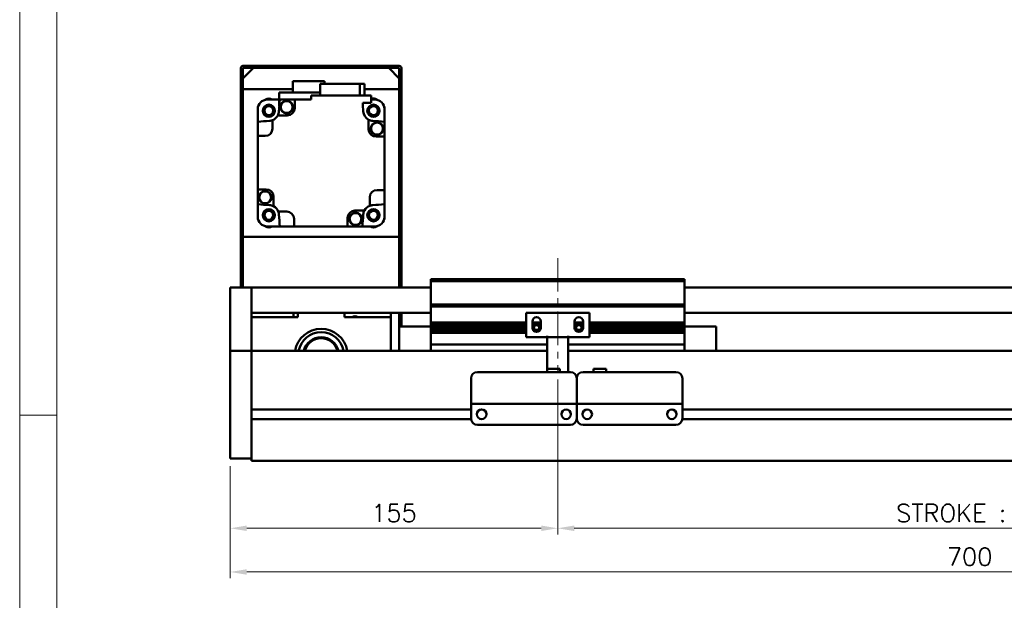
# Model space of a CAD drawing. Header units: millimetres. Extents: x 46891 to 50021, y 6223 to 9571.
# Tile 2 of 5: x 48547 to 49013, y 8962 to 9237. Entities that reach past the tile are written whole.
import ezdxf

# ---------------------------------------------------------------- set-up
doc = ezdxf.new("R2010")
doc.units = ezdxf.units.MM
doc.header["$LTSCALE"] = 0.5
doc.linetypes.add('CENTER', pattern=[50.8, 31.75, -6.35, 6.35, -6.35])
doc.layers.get('0').update_dxf_attribs({"lineweight": 20})
doc.layers.add('1', color=1, linetype='CENTER', lineweight=13)
doc.layers.add('외형선(ISO)', color=7, linetype='Continuous', lineweight=50)
doc.styles.add('DSR TEXT', font='romans.shx', dxfattribs={"bigfont": 'whgtxt.shx'})
doc.styles.get("Standard").update_dxf_attribs({"font": 'romans.shx', "bigfont": 'whgtxt.shx'})
doc.dimstyles.new('DSR', dxfattribs={"dimscale": 2, "dimtxt": 3, "dimasz": 3, "dimexe": 0.5, "dimexo": 0.5, "dimgap": 0.5, "dimtad": 1, "dimdsep": 46, "dimtxsty": 'Standard', "dimcen": 2.5, "dimclrd": 4, "dimclre": 4, "dimclrt": 2, "dimadec": 0, "dimazin": 2, "dimtfac": 1, "dimtmove": 0, "dimatfit": 3, "dimfxl": 0, "dimlwd": -1, "dimlwe": -1, "dimarcsym": 0})

# ---------------------------------------------------------------- blocks, each defined once
blk = doc.blocks.new('A$C1C1952E1')
at = {"color": 1}
blk.add_lwpolyline([(0, 0), (420, 0), (420, 297), (0, 297)], close=True, dxfattribs=at)
at = {"color": 3}
blk.add_lwpolyline([(5, 5), (415, 5), (415, 292), (5, 292)], close=True, dxfattribs=at)
blk = doc.blocks.new('*D104')
at = {"color": 1, "linetype": 'ByBlock'}
for p, q in [((48801.37, 9066.98), (48801.37, 8993.6)), ((48646.37, 9025.98), (48646.37, 8993.6)), ((48654.17, 8996.6), (48793.57, 8996.6))]:
    blk.add_line(p, q, dxfattribs=at)
at = {"color": 1}
for points in [[(48654.17, 8997.9), (48654.17, 8995.3), (48646.37, 8996.6)], [(48793.57, 8997.9), (48793.57, 8995.3), (48801.37, 8996.6)]]:
    blk.add_solid(points, dxfattribs=at)
at = {"layer": 'Defpoints', "color": 0}
for p in [(48801.37, 9070.58), (48646.37, 9029.58), (48801.37, 8996.6)]:
    blk.add_point(p, dxfattribs=at)
at = {"color": 3, "insert": (48723.87, 9003.8), "char_height": 8.4, "attachment_point": 5, "style": 'DSR TEXT'}
blk.add_mtext('155', dxfattribs=at)
blk = doc.blocks.new('*D105')
at = {"color": 1, "linetype": 'ByBlock'}
for p, q in [((48801.37, 9066.98), (48801.37, 8993.6)), ((49201.37, 9066.98), (49201.37, 8993.6)), ((48809.17, 8996.6), (49193.57, 8996.6))]:
    blk.add_line(p, q, dxfattribs=at)
at = {"color": 1}
for points in [[(48809.17, 8997.9), (48809.17, 8995.3), (48801.37, 8996.6)], [(49193.57, 8997.9), (49193.57, 8995.3), (49201.37, 8996.6)]]:
    blk.add_solid(points, dxfattribs=at)
at = {"layer": 'Defpoints', "color": 0}
for p in [(48801.37, 9070.58), (49201.37, 9070.58), (49201.37, 8996.6)]:
    blk.add_point(p, dxfattribs=at)
at = {"color": 3, "insert": (49001.37, 9003.8), "char_height": 8.4, "attachment_point": 5, "style": 'DSR TEXT'}
blk.add_mtext('STROKE : 400', dxfattribs=at)
blk = doc.blocks.new('*D107')
at = {"color": 1, "linetype": 'ByBlock'}
for p, q in [((48646.37, 9025.98), (48646.37, 8972.92)), ((49346.37, 9025.98), (49346.37, 8972.92)), ((49338.57, 8975.92), (48654.17, 8975.92))]:
    blk.add_line(p, q, dxfattribs=at)
at = {"color": 1}
for points in [[(48654.17, 8977.22), (48654.17, 8974.62), (48646.37, 8975.92)], [(49338.57, 8977.22), (49338.57, 8974.62), (49346.37, 8975.92)]]:
    blk.add_solid(points, dxfattribs=at)
at = {"layer": 'Defpoints', "color": 0}
for p in [(48646.37, 9029.58), (49346.37, 9029.58), (48646.37, 8975.92)]:
    blk.add_point(p, dxfattribs=at)
at = {"color": 3, "insert": (48996.37, 8983.12), "char_height": 8.4, "attachment_point": 5, "style": 'DSR TEXT'}
blk.add_mtext('700', dxfattribs=at)

msp = doc.modelspace()

# ---------------------------------------------------------------- linework, layer by layer
at = {"color": 1}
msp.add_line((48564.22132, 9050.23052), (48546.67132, 9050.23052), dxfattribs=at)
at = {"layer": '1'}
msp.add_line((48801.36864, 9124.58066), (48801.36864, 9070.58066), dxfattribs=at)
at = {"layer": '외형선(ISO)'}
for p, q in [((48660.36864, 9215.58066), (48652.36864, 9215.58066)), ((48660.36864, 9214.58066), (48660.36864, 9215.58066)), ((48660.36864, 9215.58066), (48664.36864, 9215.58066)), ((48664.36864, 9215.58066), (48664.36864, 9214.58066)), ((48714.36864, 9215.58066), (48664.36864, 9215.58066)), ((48714.36864, 9214.58066), (48714.36864, 9215.58066)), ((48714.36864, 9215.58066), (48718.36864, 9215.58066)), ((48718.36864, 9215.58066), (48718.36864, 9214.58066)), ((48726.36864, 9215.58066), (48718.36864, 9215.58066)), ((48651.36864, 9214.58066), (48651.36864, 9110.58066)), ((48652.36864, 9209.58066), (48657.36864, 9214.58066)), ((48652.36864, 9110.58066), (48652.36864, 9214.08066)), ((48652.86864, 9214.58066), (48660.36864, 9214.58066)), ((48721.36864, 9214.58066), (48657.36864, 9214.58066)), ((48664.36864, 9214.58066), (48714.36864, 9214.58066)), ((48718.36864, 9214.58066), (48725.86864, 9214.58066)), ((48721.36864, 9214.58066), (48726.36864, 9209.58066)), ((48726.36864, 9214.08066), (48726.36864, 9110.58066)), ((48727.36864, 9110.58066), (48727.36864, 9214.58066)), ((48652.36864, 9209.58066), (48652.36864, 9204.58066)), ((48691.01864, 9208.38066), (48675.91864, 9208.38066)), ((48675.91864, 9208.38066), (48675.91864, 9202.98066)), ((48707.65664, 9207.08066), (48688.89056, 9207.08066)), ((48688.89056, 9207.08066), (48688.89056, 9201.58066)), ((48691.01864, 9208.38066), (48691.01864, 9207.08066)), ((48709.84672, 9207.08066), (48707.65664, 9207.08066)), ((48707.65664, 9207.08066), (48707.65664, 9201.58066)), ((48709.84672, 9201.58066), (48709.84672, 9207.08066)), ((48726.36864, 9204.58066), (48726.36864, 9209.58066)), ((48652.36864, 9204.58066), (48675.91864, 9204.58066)), ((48688.89056, 9202.98066), (48669.56864, 9202.98066)), ((48669.56864, 9202.98066), (48669.56864, 9196.36934)), ((48713.06864, 9201.58066), (48684.66864, 9201.58066)), ((48684.66864, 9201.58066), (48684.66864, 9199.58066)), ((48709.84672, 9204.58066), (48726.36864, 9204.58066)), ((48713.06864, 9198.08066), (48713.06864, 9201.58066)), ((48663.67331, 9199.58066), (48662.91113, 9199.58066)), ((48663.86864, 9199.58066), (48663.67331, 9199.58066)), ((48663.86864, 9199.58066), (48669.56864, 9199.58066)), ((48676.86864, 9199.58066), (48669.80927, 9199.58066)), ((48684.66864, 9199.58066), (48676.86864, 9199.58066)), ((48676.86864, 9199.58066), (48676.86864, 9195.58066)), ((48709.04381, 9198.08066), (48713.06864, 9198.08066)), ((48713.06864, 9199.58066), (48714.86864, 9199.58066)), ((48715.06397, 9199.58066), (48714.86864, 9199.58066)), ((48715.82615, 9199.58066), (48715.06397, 9199.58066)), ((48659.36864, 9196.03818), (48659.36864, 9195.27599)), ((48659.36864, 9195.27599), (48659.36864, 9195.08066)), ((48659.36864, 9189.14003), (48659.36864, 9195.08066)), ((48673.36864, 9192.08066), (48668.86056, 9192.08066)), ((48719.36864, 9195.27599), (48719.36864, 9196.03818)), ((48719.36864, 9195.08066), (48719.36864, 9195.27599)), ((48719.36864, 9195.08066), (48719.36864, 9189.14003)), ((48659.36864, 9189.14003), (48659.36864, 9182.38066)), ((48666.36864, 9189.85929), (48666.36864, 9185.88066)), ((48711.86864, 9185.58066), (48711.86864, 9190.08874)), ((48719.36864, 9189.14003), (48719.36864, 9182.08066)), ((48659.36864, 9182.38066), (48659.36864, 9157.08066)), ((48662.86864, 9182.38066), (48659.36864, 9182.38066)), ((48719.36864, 9182.08066), (48715.36864, 9182.08066)), ((48719.36864, 9156.78066), (48719.36864, 9182.08066)), ((48659.36864, 9150.0213), (48659.36864, 9157.08066)), ((48659.36864, 9157.08066), (48663.36864, 9157.08066)), ((48715.86864, 9156.78066), (48719.36864, 9156.78066)), ((48719.36864, 9156.78066), (48719.36864, 9150.0213)), ((48659.36864, 9150.0213), (48659.36864, 9144.08066)), ((48666.86864, 9153.58066), (48666.86864, 9149.07259)), ((48712.36864, 9149.30204), (48712.36864, 9153.28066)), ((48719.36864, 9150.0213), (48719.36864, 9144.08066)), ((48669.09002, 9146.58066), (48673.06864, 9146.58066)), ((48705.36864, 9147.08066), (48709.87672, 9147.08066)), ((48659.36864, 9144.08066), (48659.36864, 9143.88533)), ((48659.36864, 9143.88533), (48659.36864, 9143.12315)), ((48676.56864, 9143.08066), (48676.56864, 9139.58066)), ((48701.86864, 9139.58066), (48701.86864, 9143.58066)), ((48719.36864, 9143.88533), (48719.36864, 9144.08066)), ((48719.36864, 9143.12315), (48719.36864, 9143.88533)), ((48662.91113, 9139.58066), (48663.67331, 9139.58066)), ((48663.67331, 9139.58066), (48663.86864, 9139.58066)), ((48663.86864, 9139.58066), (48669.80927, 9139.58066)), ((48669.80927, 9139.58066), (48676.56864, 9139.58066)), ((48676.56864, 9139.58066), (48701.86864, 9139.58066)), ((48701.86864, 9139.58066), (48708.92801, 9139.58066)), ((48714.86864, 9139.58066), (48708.92801, 9139.58066)), ((48714.86864, 9139.58066), (48715.06397, 9139.58066)), ((48715.06397, 9139.58066), (48715.82615, 9139.58066)), ((48726.36864, 9134.58066), (48652.36864, 9134.58066)), ((48652.36864, 9134.58066), (48652.36864, 9110.58066)), ((48726.36864, 9110.58066), (48726.36864, 9134.58066)), ((48741.36864, 9113.58066), (48741.36864, 9114.58066)), ((48861.36864, 9114.58066), (48741.36864, 9114.58066)), ((48741.36864, 9102.58066), (48741.36864, 9113.58066)), ((48741.36864, 9113.58066), (48861.36864, 9113.58066)), ((48861.36864, 9114.58066), (48861.36864, 9113.58066)), ((48861.36864, 9113.58066), (48861.36864, 9102.58066)), ((48646.36864, 9110.58066), (48646.36864, 9108.58066)), ((48656.36864, 9110.58066), (48646.36864, 9110.58066)), ((48646.36864, 9107.79614), (48646.36864, 9108.58066)), ((48656.36864, 9108.58066), (48656.36864, 9110.58066)), ((48656.36864, 9110.58066), (48741.36864, 9110.58066)), ((48656.36864, 9110.58066), (48656.36864, 9108.58066)), ((48656.36864, 9108.58066), (48656.36864, 9107.79614)), ((48656.36864, 9107.79614), (48656.36864, 9108.58066)), ((48861.36864, 9110.58066), (49336.36864, 9110.58066)), ((48646.36864, 9107.29744), (48646.36864, 9107.79614)), ((48646.36864, 9107.29744), (48646.36864, 9106.22895)), ((48646.36864, 9106.22895), (48646.36864, 9103.24315)), ((48656.36864, 9107.79614), (48656.36864, 9107.29744)), ((48656.36864, 9107.29744), (48656.36864, 9107.79614)), ((48656.36864, 9106.22895), (48656.36864, 9107.29744)), ((48656.36864, 9107.29744), (48656.36864, 9106.22895)), ((48656.36864, 9103.24315), (48656.36864, 9106.22895)), ((48656.36864, 9106.22895), (48656.36864, 9103.24315)), ((48646.36864, 9094.67885), (48646.36864, 9103.24315)), ((48656.36864, 9103.24315), (48656.36864, 9094.67885)), ((48656.36864, 9099.08066), (48656.36864, 9103.24315)), ((48741.36864, 9101.58066), (48741.36864, 9102.58066)), ((48741.36864, 9102.58066), (48861.36864, 9102.58066)), ((48741.36864, 9100.58066), (48741.36864, 9101.58066)), ((48741.36864, 9101.58066), (48861.36864, 9101.58066)), ((48741.36864, 9094.08066), (48741.36864, 9100.58066)), ((48861.36864, 9102.58066), (48861.36864, 9101.58066)), ((48861.36864, 9101.58066), (48861.36864, 9100.58066)), ((48861.36864, 9100.58066), (48861.36864, 9094.08066)), ((48646.36864, 9092.58356), (48646.36864, 9094.67885)), ((48656.36864, 9098.58066), (48741.36864, 9098.58066)), ((48678.36864, 9096.58066), (48656.36864, 9096.58066)), ((48656.36864, 9094.67885), (48656.36864, 9092.58356)), ((48676.36864, 9098.58066), (48676.36864, 9096.58066)), ((48678.36864, 9098.58066), (48678.36864, 9096.58066)), ((48700.36864, 9096.58066), (48700.36864, 9098.58066)), ((48722.36864, 9096.58066), (48700.36864, 9096.58066)), ((48722.36864, 9098.58066), (48722.36864, 9096.58066)), ((48722.36864, 9080.58066), (48722.36864, 9096.58066)), ((48726.36864, 9092.08066), (48726.36864, 9098.58066)), ((48726.36864, 9098.58066), (48726.36864, 9092.08066)), ((48727.36864, 9092.08066), (48727.36864, 9098.58066)), ((48741.36864, 9093.58066), (48741.36864, 9094.08066)), ((48741.36864, 9094.08066), (48786.36864, 9094.08066)), ((48816.36864, 9098.58066), (48786.36864, 9098.58066)), ((48786.36864, 9087.18066), (48786.36864, 9098.58066)), ((48789.36864, 9091.58066), (48789.36864, 9094.58066)), ((48789.36864, 9094.08066), (48793.36864, 9094.08066)), ((48793.36864, 9094.58066), (48793.36864, 9091.58066)), ((48809.36864, 9091.58066), (48809.36864, 9094.58066)), ((48809.36864, 9094.08066), (48813.36864, 9094.08066)), ((48813.36864, 9094.58066), (48813.36864, 9091.58066)), ((48816.36864, 9098.58066), (48816.36864, 9087.18066)), ((48816.36864, 9094.08066), (48861.36864, 9094.08066)), ((48861.36864, 9098.58066), (49336.36864, 9098.58066)), ((48861.36864, 9094.08066), (48861.36864, 9093.58066)), ((48646.36864, 9081.16161), (48646.36864, 9092.58356)), ((48656.36864, 9092.58356), (48656.36864, 9081.16161)), ((48726.36864, 9092.08066), (48726.36864, 9080.58066)), ((48741.36864, 9092.08066), (48726.36864, 9092.08066)), ((48741.36864, 9093.08066), (48741.36864, 9093.58066)), ((48741.36864, 9093.58066), (48786.36864, 9093.58066)), ((48741.36864, 9092.08066), (48741.36864, 9093.08066)), ((48741.36864, 9093.08066), (48786.36864, 9093.08066)), ((48741.36864, 9091.58066), (48741.36864, 9092.08066)), ((48741.36864, 9092.08066), (48786.36864, 9092.08066)), ((48741.36864, 9091.08066), (48741.36864, 9091.58066)), ((48741.36864, 9091.58066), (48786.36864, 9091.58066)), ((48741.36864, 9090.08066), (48741.36864, 9091.08066)), ((48741.36864, 9091.08066), (48786.36864, 9091.08066)), ((48741.36864, 9089.58066), (48741.36864, 9090.08066)), ((48741.36864, 9090.08066), (48786.36864, 9090.08066)), ((48741.36864, 9089.08066), (48741.36864, 9089.58066)), ((48741.36864, 9089.58066), (48786.36864, 9089.58066)), ((48789.36864, 9093.58066), (48793.36864, 9093.58066)), ((48789.36864, 9093.08066), (48793.36864, 9093.08066)), ((48789.36864, 9092.08066), (48790.2454, 9092.08066)), ((48789.36864, 9091.58066), (48790.13914, 9091.58066)), ((48789.43215, 9091.08066), (48790.2454, 9091.08066)), ((48790.04576, 9090.08066), (48792.69152, 9090.08066)), ((48792.49188, 9092.08066), (48793.36864, 9092.08066)), ((48792.49188, 9091.08066), (48793.30513, 9091.08066)), ((48792.59814, 9091.58066), (48793.36864, 9091.58066)), ((48809.36864, 9093.58066), (48813.36864, 9093.58066)), ((48809.36864, 9093.08066), (48813.36864, 9093.08066)), ((48809.36864, 9092.08066), (48810.2454, 9092.08066)), ((48809.36864, 9091.58066), (48810.13914, 9091.58066)), ((48809.43215, 9091.08066), (48810.2454, 9091.08066)), ((48810.04576, 9090.08066), (48812.69152, 9090.08066)), ((48812.49188, 9092.08066), (48813.36864, 9092.08066)), ((48812.49188, 9091.08066), (48813.30513, 9091.08066)), ((48812.59814, 9091.58066), (48813.36864, 9091.58066)), ((48816.36864, 9093.58066), (48861.36864, 9093.58066)), ((48816.36864, 9093.08066), (48861.36864, 9093.08066)), ((48816.36864, 9092.08066), (48861.36864, 9092.08066)), ((48816.36864, 9091.58066), (48861.36864, 9091.58066)), ((48816.36864, 9091.08066), (48861.36864, 9091.08066)), ((48816.36864, 9090.08066), (48861.36864, 9090.08066)), ((48816.36864, 9089.58066), (48861.36864, 9089.58066)), ((48861.36864, 9093.58066), (48861.36864, 9093.08066)), ((48861.36864, 9093.08066), (48861.36864, 9092.08066)), ((48861.36864, 9092.08066), (48876.36864, 9092.08066)), ((48861.36864, 9092.08066), (48861.36864, 9091.58066)), ((48861.36864, 9091.58066), (48861.36864, 9091.08066)), ((48861.36864, 9091.08066), (48861.36864, 9090.08066)), ((48861.36864, 9090.08066), (48861.36864, 9089.58066)), ((48861.36864, 9089.58066), (48861.36864, 9089.08066)), ((48876.36864, 9080.58066), (48876.36864, 9092.08066)), ((48741.36864, 9084.58066), (48741.36864, 9089.08066)), ((48741.36864, 9089.08066), (48786.36864, 9089.08066)), ((48796.36864, 9087.18066), (48786.36864, 9087.18066)), ((48796.36864, 9087.68066), (48796.36864, 9087.18066)), ((48806.36864, 9087.18066), (48796.36864, 9087.18066)), ((48796.36864, 9085.08066), (48796.36864, 9087.18066)), ((48796.36864, 9085.08066), (48796.36864, 9072.08082)), ((48806.36864, 9087.18066), (48806.36864, 9087.68066)), ((48816.36864, 9087.18066), (48806.36864, 9087.18066)), ((48806.36864, 9087.18066), (48806.36864, 9085.08066)), ((48806.36864, 9070.58082), (48806.36864, 9085.08066)), ((48816.36864, 9089.08066), (48861.36864, 9089.08066)), ((48861.36864, 9089.08066), (48861.36864, 9084.58066)), ((48646.36864, 9080.58066), (48646.36864, 9081.16161)), ((48646.36864, 9080.58066), (48646.36864, 9077.58066)), ((48656.36864, 9080.58066), (48646.36864, 9080.58066)), ((48656.36864, 9081.16161), (48656.36864, 9080.58066)), ((48656.36864, 9080.58066), (48656.36864, 9077.58066)), ((48796.36864, 9080.58066), (48656.36864, 9080.58066)), ((48656.36864, 9077.58066), (48656.36864, 9080.58066)), ((48741.36864, 9084.58066), (48741.36864, 9083.58066)), ((48741.36864, 9080.58066), (48741.36864, 9083.58066)), ((48741.36864, 9083.58066), (48796.36864, 9083.58066)), ((48806.36864, 9083.58066), (48861.36864, 9083.58066)), ((49336.36864, 9080.58066), (48806.36864, 9080.58066)), ((48861.36864, 9083.58066), (48861.36864, 9084.58066)), ((48861.36864, 9083.58066), (48861.36864, 9080.58066)), ((48646.36864, 9034.82331), (48646.36864, 9077.58066)), ((48656.36864, 9053.03066), (48656.36864, 9077.58066)), ((48656.36864, 9077.58066), (48656.36864, 9034.82331)), ((48796.36864, 9072.08082), (48796.36864, 9070.58082)), ((48796.36864, 9072.08082), (48802.36864, 9072.08082)), ((48802.36864, 9072.08082), (48802.36864, 9070.58082)), ((48824.36864, 9072.08082), (48818.36864, 9072.08082)), ((48818.36864, 9070.58082), (48818.36864, 9072.08082)), ((48824.36864, 9070.58082), (48824.36864, 9072.08082)), ((48760.36864, 9057.58082), (48760.36864, 9067.58082)), ((48763.36864, 9070.58082), (48807.36864, 9070.58082)), ((48810.36864, 9067.58082), (48810.36864, 9057.58082)), ((48810.36864, 9057.58082), (48810.36864, 9067.58082)), ((48813.36864, 9070.58082), (48857.36864, 9070.58082)), ((48860.36864, 9067.58082), (48860.36864, 9057.58082)), ((48760.36864, 9057.58082), (48760.36864, 9055.58082)), ((48810.36864, 9055.58082), (48810.36864, 9057.58082)), ((48810.36864, 9057.58082), (48810.36864, 9055.58082)), ((48860.36864, 9055.58082), (48860.36864, 9057.58082)), ((48760.36864, 9052.83066), (48656.36864, 9052.83066)), ((48760.36864, 9055.58079), (48760.36864, 9055.58082)), ((48760.36864, 9055.58082), (48810.36864, 9055.58082)), ((48760.36864, 9055.08079), (48760.36864, 9055.58079)), ((48760.36864, 9055.58079), (48763.13914, 9055.58079)), ((48760.36864, 9048.58079), (48760.36864, 9055.08079)), ((48765.39198, 9052.83066), (48765.3453, 9052.83066)), ((48765.59814, 9055.58079), (48767.86864, 9055.58079)), ((48772.86864, 9055.58079), (48797.86864, 9055.58079)), ((48802.86864, 9055.58079), (48805.13914, 9055.58079)), ((48805.39198, 9052.83066), (48805.3453, 9052.83066)), ((48807.59814, 9055.58079), (48810.36864, 9055.58079)), ((48810.36864, 9055.58082), (48810.36864, 9055.58079)), ((48810.36864, 9055.58079), (48810.36864, 9055.58082)), ((48810.36864, 9055.58082), (48860.36864, 9055.58082)), ((48810.36864, 9055.58079), (48810.36864, 9055.08079)), ((48810.36864, 9055.08079), (48810.36864, 9055.58079)), ((48810.36864, 9055.58079), (48813.13914, 9055.58079)), ((48810.36864, 9055.08079), (48810.36864, 9048.58079)), ((48810.36864, 9048.58079), (48810.36864, 9055.08079)), ((48815.39198, 9052.83066), (48815.3453, 9052.83066)), ((48815.59814, 9055.58079), (48817.86864, 9055.58079)), ((48822.86864, 9055.58079), (48847.86864, 9055.58079)), ((48852.86864, 9055.58079), (48855.13914, 9055.58079)), ((48855.39198, 9052.83066), (48855.3453, 9052.83066)), ((48857.59814, 9055.58079), (48860.36864, 9055.58079)), ((48860.36864, 9055.58082), (48860.36864, 9055.58079)), ((48860.36864, 9055.58079), (48860.36864, 9055.08079)), ((48860.36864, 9055.08079), (48860.36864, 9048.58079)), ((49164.36864, 9052.83066), (48860.36864, 9052.83066)), ((48760.37909, 9048.33066), (48656.36864, 9048.33066)), ((48656.36864, 9034.82331), (48656.36864, 9048.13066)), ((48810.37909, 9048.33066), (48810.35819, 9048.33066)), ((49164.37909, 9048.33066), (48860.35819, 9048.33066)), ((48763.36864, 9045.58079), (48807.36864, 9045.58079)), ((48813.36864, 9045.58079), (48857.36864, 9045.58079)), ((48646.36864, 9034.82331), (48646.36864, 9032.70198)), ((48656.36864, 9034.82331), (48656.36864, 9032.70198)), ((48656.36864, 9032.70198), (48656.36864, 9034.82331)), ((48646.36864, 9029.58066), (48646.36864, 9032.70198)), ((48656.36864, 9029.58066), (48646.36864, 9029.58066)), ((48656.36864, 9028.58066), (48656.36864, 9032.70198)), ((48656.36864, 9032.70198), (48656.36864, 9029.58066)), ((48656.36864, 9028.58066), (49336.36864, 9028.58066))]:
    msp.add_line(p, q, dxfattribs=at)
for centre, radius in [((48664.6199, 9194.3294), 2.9), ((48664.6199, 9194.3294), 2.7), ((48664.6199, 9194.3294), 2.5), ((48673.07268, 9196.06937), 3), ((48673.07268, 9196.06937), 2.95), ((48673.07268, 9196.06937), 2.8), ((48714.11738, 9194.3294), 2.9), ((48714.11738, 9194.3294), 2.7), ((48714.11738, 9194.3294), 2.5), ((48664.6199, 9194.3294), 2.1), ((48714.11738, 9194.3294), 2.1), ((48715.85735, 9185.87663), 3), ((48715.85735, 9185.87663), 2.95), ((48715.85735, 9185.87663), 2.8), ((48662.87993, 9153.2847), 3), ((48662.87993, 9153.2847), 2.95), ((48662.87993, 9153.2847), 2.8), ((48664.6199, 9144.83193), 2.9), ((48664.6199, 9144.83193), 2.7), ((48664.6199, 9144.83193), 2.5), ((48664.6199, 9144.83193), 2.1), ((48705.6646, 9143.09196), 3), ((48705.6646, 9143.09196), 2.95), ((48705.6646, 9143.09196), 2.8), ((48714.11738, 9144.83193), 2.9), ((48714.11738, 9144.83193), 2.7), ((48714.11738, 9144.83193), 2.5), ((48714.11738, 9144.83193), 2.1), ((48765.36864, 9050.58079), 2.25), ((48805.36864, 9050.58079), 2.25), ((48815.36864, 9050.58079), 2.25), ((48855.36864, 9050.58079), 2.25)]:
    msp.add_circle(centre, radius, dxfattribs=at)
for centre, radius, start, end in [((48652.36864, 9214.58066), 1, 90, 180), ((48726.36864, 9214.58066), 1, 0, 90), ((48652.86864, 9214.08066), 0.5, 90, 180), ((48725.86864, 9214.08066), 0.5, 0, 90), ((48663.86864, 9195.08066), 4.5, 90, 180), ((48689.36864, 9169.58066), 40, 131.4096221, 131.7132003), ((48664.6199, 9197.3294), 2.75, 54.9489798, 125.0510202), ((48689.36864, 9169.58066), 39.5, 130.5804187, 130.5903874), ((49048.62321, 9169.58066), 380, 175.471937, 176.3124282), ((48330.11407, 9169.58066), 380, 3.6875718, 4.3012223), ((48714.11738, 9197.3294), 2.75, 54.9489798, 112.4178897), ((48714.86864, 9195.08066), 4.5, 0, 90), ((48689.36864, 9169.58066), 39.5, 49.4096126, 49.4195813), ((48689.36864, 9169.58066), 40, 48.2867997, 48.5903779), ((48689.36864, 9169.58066), 40, 138.2867997, 138.5903779), ((48689.36864, 9169.58066), 39.5, 139.4096126, 139.4195813), ((48664.6199, 9194.3294), 4.8, 291.3657575, 332.0638743), ((48664.6199, 9194.3294), 4.8, 332.0638743, 356.3124282), ((48673.36864, 9195.58066), 3.5, 270, 0), ((48714.11738, 9194.3294), 4.8, 183.6875718, 242.0638743), ((48689.36864, 9169.58066), 40, 41.4096221, 41.7132003), ((48689.36864, 9169.58066), 39.5, 40.5804187, 40.5903874), ((48689.36864, 8810.32609), 380, 93.6875718, 94.528063), ((48664.6199, 9194.3294), 4.8, 273.6875718, 291.3657575), ((48714.11738, 9194.3294), 4.8, 242.0638743, 266.3124282), ((48689.36864, 8810.32609), 380, 85.471937, 86.3124282), ((48662.28372, 9186.24342), 2.95, 171.175882, 188.824118), ((48662.86864, 9185.88066), 3.5, 270, 0), ((48715.36864, 9185.58066), 3.5, 180, 270), ((48663.36864, 9153.58066), 3.5, 0, 90), ((48715.86864, 9153.28066), 3.5, 90, 180), ((48689.36864, 9528.83523), 380, 265.471937, 266.3124282), ((48689.36864, 9528.83523), 380, 273.6875718, 274.528063), ((48716.45356, 9152.91791), 2.95, 351.175882, 8.824118), ((48664.6199, 9144.83193), 4.8, 62.0638743, 86.3124282), ((48664.6199, 9144.83193), 4.8, 21.3657575, 62.0638743), ((48664.6199, 9144.83193), 4.8, 3.6875718, 21.3657575), ((48673.06864, 9143.08066), 3.5, 0, 90), ((48705.36864, 9143.58066), 3.5, 90, 180), ((48714.11738, 9144.83193), 4.8, 152.0638743, 176.3124282), ((48714.11738, 9144.83193), 4.8, 111.3657575, 152.0638743), ((48714.11738, 9144.83193), 4.8, 93.6875718, 111.3657575), ((48663.86864, 9144.08066), 4.5, 180, 270), ((48689.36864, 9169.58066), 39.5, 220.5804187, 220.5903874), ((48689.36864, 9169.58066), 40, 221.4096221, 221.7132003), ((49048.62321, 9169.58066), 380, 183.6875718, 184.528063), ((48330.11407, 9169.58066), 380, 355.471937, 356.3124282), ((48714.86864, 9144.08066), 4.5, 270, 0), ((48689.36864, 9169.58066), 40, 318.2867997, 318.5903779), ((48689.36864, 9169.58066), 39.5, 319.4096126, 319.4195813), ((48689.36864, 9169.58066), 40, 228.2867997, 228.5903779), ((48664.6199, 9141.83193), 2.75, 234.9489798, 305.0510202), ((48689.36864, 9169.58066), 39.5, 229.4096126, 229.4195813), ((48672.70589, 9142.49575), 2.95, 261.175882, 278.824118), ((48714.11738, 9141.83206), 2.75, 234.9539356, 305.0460644), ((48689.36864, 9169.58066), 39.5, 310.5804187, 310.5903874), ((48689.36864, 9169.58066), 40, 311.4096221, 311.7132003), ((48705.36864, 9094.58066), 2.4585, 54.4397249, 125.5602751), ((48791.36864, 9094.58066), 2, 0, 180), ((48811.36864, 9094.58066), 2, 0, 180), ((48689.36864, 9078.58066), 12.5, 9.2068963, 170.7931037), ((48689.36864, 9078.58066), 10.85, 10.6221774, 169.3778226), ((48791.36864, 9091.58066), 2, 180, 0), ((48791.36864, 9091.58066), 1.2295, 156.0042187, 180), ((48791.36864, 9091.58066), 1.2295, 180, 203.9957813), ((48791.36864, 9091.58066), 1.2295, 23.9957813, 156.0042187), ((48791.36864, 9091.58066), 1.2295, 203.9957813, 336.0042187), ((48791.36864, 9091.58066), 1.2295, 0, 23.9957813), ((48791.36864, 9091.58066), 1.2295, 336.0042187, 0), ((48811.36864, 9091.58066), 2, 180, 0), ((48811.36864, 9091.58066), 1.2295, 156.0042187, 180), ((48811.36864, 9091.58066), 1.2295, 180, 203.9957813), ((48811.36864, 9091.58066), 1.2295, 23.9957813, 156.0042187), ((48811.36864, 9091.58066), 1.2295, 203.9957813, 336.0042187), ((48811.36864, 9091.58066), 1.2295, 0, 23.9957813), ((48811.36864, 9091.58066), 1.2295, 336.0042187, 0), ((48689.36864, 9078.58066), 8.5, 13.6089608, 166.3910392), ((48689.36864, 9078.58066), 8, 14.4775124, 165.5224876), ((48763.36864, 9067.58082), 3, 90, 180), ((48807.36864, 9067.58082), 3, 0, 90), ((48813.36864, 9067.58082), 3, 90, 180), ((48857.36864, 9067.58082), 3, 0, 90), ((48763.36864, 9048.58079), 3, 180, 270), ((48807.36864, 9048.58079), 3, 270, 0), ((48813.36864, 9048.58079), 3, 180, 270), ((48857.36864, 9048.58079), 3, 270, 0)]:
    msp.add_arc(centre, radius, start, end, dxfattribs=at)
for centre, major_axis, start_param, end_param in [((48764.36864, 9055.58081), (-1.2295, 0), 3.141579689, 6.283172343), ((48770.36864, 9055.58081), (-2.5, 0), 3.143048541, 6.284641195), ((48800.36864, 9055.58081), (-2.5, 0), 3.143048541, 6.284641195), ((48806.36864, 9055.58081), (-1.2295, 0), 3.135341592, 6.276934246), ((48814.36864, 9055.58081), (-1.2295, 0), 3.140520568, 6.282113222), ((48820.36864, 9055.58081), (-2.5, 0), 3.142447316, 6.28403997), ((48850.36864, 9055.58081), (-2.5, 0), 3.14055216, 6.282144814), ((48856.36864, 9055.58081), (-1.2295, 0), 3.142447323, 6.284039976)]:
    msp.add_ellipse(centre, major_axis=major_axis, ratio=0.00001, start_param=start_param, end_param=end_param, dxfattribs=at)
for points in [[(48790.65333, 9090.58066), (48791.36864, 9090.58066), (48792.08395, 9090.58066)], [(48810.65333, 9090.58066), (48811.36864, 9090.58066), (48812.08395, 9090.58066)]]:
    msp.add_rational_spline(points, [1, 1.22950000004, 1], degree=2, dxfattribs=at)

# ---------------------------------------------------------------- block references
at = {"xscale": 3.51, "yscale": 3.51, "zscale": 3.51}
msp.add_blockref('A$C1C1952E1', (48546.67132, 8528.99552), dxfattribs=at)

# ---------------------------------------------------------------- dimensions: what is measured, and where the dimension line sits
for base, p1, p2, picture, middle in [((48801.36864, 8996.59725), (48646.36864, 9029.58066), (48801.36864, 9070.58066), '*D104', (48723.86864, 9003.79725)), ((48646.36864, 8975.92289), (49346.36864, 9029.58066), (48646.36864, 9029.58066), '*D107', (48996.36864, 8983.12289))]:
    dim = msp.add_linear_dim(base=base, p1=p1, p2=p2, dimstyle='DSR', override={"dimscale": 3, "dimtxt": 2.8, "dimasz": 2.600136, "dimexe": 1, "dimexo": 1.2, "dimgap": 1, "dimdec": 4, "dimtxsty": 'DSR TEXT', "dimclrd": 1, "dimclre": 1, "dimclrt": 3, "dimtdec": 4, "dimtix": 1})
    dim.commit()
    dim.dimension.update_dxf_attribs({"geometry": picture, "text_midpoint": middle})
dim = msp.add_linear_dim(base=(49201.36864, 8996.59725), p1=(48801.36864, 9070.58066), p2=(49201.36864, 9070.58066), text='STROKE : <>', dimstyle='DSR', override={"dimscale": 3, "dimtxt": 2.8, "dimasz": 2.600136, "dimexe": 1, "dimexo": 1.2, "dimgap": 1, "dimdec": 4, "dimtxsty": 'DSR TEXT', "dimclrd": 1, "dimclre": 1, "dimclrt": 3, "dimtdec": 4, "dimtix": 1})
dim.commit()
dim.dimension.update_dxf_attribs({"geometry": '*D105', "text_midpoint": (49001.36864, 9003.79725)})

doc.saveas('drawing.dxf')
